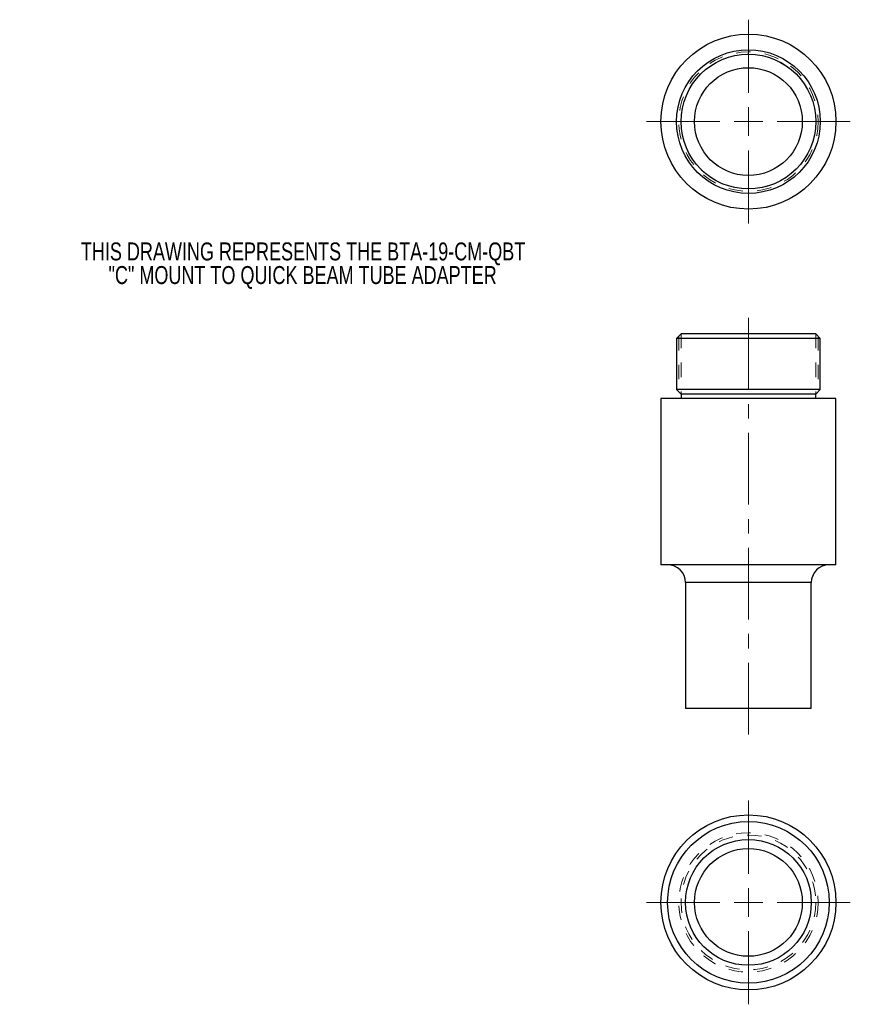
# Model space of a CAD drawing. Header units: inches. Extents: x 0.51 to 6.29, y 0.91 to 7.76.
import ezdxf

# ---------------------------------------------------------------- set-up
doc = ezdxf.new("R2010")
doc.units = ezdxf.units.IN
doc.header["$MEASUREMENT"] = 0
doc.linetypes.add('CENTERX2', pattern=[0.8, 0.5, -0.1, 0.1, -0.1])
doc.linetypes.add('HIDDEN', pattern=[0.075, 0.05, -0.025])
doc.styles.add('SLDTEXTSTYLE0', font='TXT', dxfattribs={"width": 0.75})

# ---------------------------------------------------------------- blocks, each defined once
blk = doc.blocks.new('SW_NOTE_0')
at = {"color": 0, "linetype": 'Continuous', "lineweight": 0, "char_height": 0.125, "attachment_point": 2, "style": 'SLDTEXTSTYLE0'}
for s, insert in [('THIS DRAWING REPRESENTS THE BTA-19-CM-QBT', (1.8477, 0.1611)), ('"C" MOUNT TO QUICK BEAM TUBE ADAPTER', (1.8447, -0.0032))]:
    blk.add_mtext(s, dxfattribs=dict(at, insert=insert))
blk = doc.blocks.new('SW_CENTERMARKSYMBOL_0')
at = {"color": 0, "linetype": 'Continuous', "lineweight": 18}
for p, q in [((0, 0.2), (0, 0.709)), ((0, 0), (0, 0.1)), ((-0.2, 0), (-0.709, 0)), ((0, 0), (-0.1, 0)), ((0, 0), (0, -0.1)), ((0, 0), (0.1, 0)), ((0.2, 0), (0.709, 0)), ((0, -0.2), (0, -0.709))]:
    blk.add_line(p, q, dxfattribs=at)
blk = doc.blocks.new('SW_CENTERMARKSYMBOL_1')
at = {"color": 0, "linetype": 'Continuous', "lineweight": 18}
for p, q in [((0, 0.2), (0, 0.709)), ((0, 0), (0, 0.1)), ((-0.2, 0), (-0.709, 0)), ((0, 0), (-0.1, 0)), ((0, 0), (0, -0.1)), ((0, 0), (0.1, 0)), ((0.2, 0), (0.709, 0)), ((0, -0.2), (0, -0.709))]:
    blk.add_line(p, q, dxfattribs=at)

msp = doc.modelspace()

# ---------------------------------------------------------------- linework, layer by layer
at = {"color": 7, "linetype": 'CENTERX2', "lineweight": 18}
msp.add_line((5.5854, 2.7838), (5.5854, 5.7415), dxfattribs=at)
at = {"color": 7, "linetype": 'Continuous', "lineweight": 25}
for p, q in [((5.1167, 5.572), (5.0854, 5.5408)), ((6.0542, 5.572), (5.1167, 5.572)), ((6.0854, 5.5408), (6.0542, 5.572)), ((5.0854, 5.5408), (5.0854, 5.1845)), ((6.0854, 5.5408), (5.0854, 5.5408)), ((6.0854, 5.1845), (6.0854, 5.5408)), ((5.0854, 5.1845), (5.1167, 5.1533)), ((6.0854, 5.1845), (5.0854, 5.1845)), ((5.1167, 5.1533), (5.1167, 5.122)), ((6.0542, 5.1533), (5.1167, 5.1533)), ((6.0542, 5.1533), (6.0854, 5.1845)), ((6.0542, 5.122), (6.0542, 5.1533)), ((4.9764, 5.122), (4.9764, 3.966)), ((6.1944, 5.122), (4.9764, 5.122)), ((6.1944, 3.966), (6.1944, 5.122)), ((6.1944, 3.966), (4.9764, 3.966)), ((5.1479, 3.841), (5.1479, 2.966)), ((6.0229, 2.966), (6.0229, 3.841)), ((6.0229, 2.966), (5.1479, 2.966))]:
    msp.add_line(p, q, dxfattribs=at)
at = {"color": 7, "linetype": 'HIDDEN', "lineweight": 18}
for p, q in [((5.1004, 5.5558), (5.1004, 5.1695)), ((5.1164, 5.5718), (5.1164, 5.1535)), ((6.0544, 5.5718), (6.0544, 5.1535)), ((6.0704, 5.5558), (6.0704, 5.1695))]:
    msp.add_line(p, q, dxfattribs=at)
at = {"color": 8, "linetype": 'Continuous', "lineweight": 25}
msp.add_line((6.0229, 3.841), (5.1479, 3.841), dxfattribs=at)
at = {"color": 7, "linetype": 'Continuous', "lineweight": 25}
for centre, radius in [((5.5854, 7.049), 0.609), ((5.5854, 7.049), 0.5), ((5.5854, 7.049), 0.4688), ((5.5854, 7.049), 0.375), ((5.5854, 1.616), 0.609), ((5.5854, 1.616), 0.5625), ((5.5854, 1.616), 0.4375), ((5.5854, 1.616), 0.375)]:
    msp.add_circle(centre, radius, dxfattribs=at)
at = {"color": 7, "linetype": 'HIDDEN', "lineweight": 18}
for centre, radius in [((5.5854, 7.049), 0.485), ((5.5854, 7.049), 0.469), ((5.5854, 1.616), 0.485), ((5.5854, 1.616), 0.469)]:
    msp.add_circle(centre, radius, dxfattribs=at)
at = {"color": 7, "linetype": 'Continuous', "lineweight": 25}
for centre, start, end in [((5.0229, 3.841), 0, 90), ((6.1479, 3.841), 90, 180)]:
    msp.add_arc(centre, 0.125, start, end, dxfattribs=at)

# ---------------------------------------------------------------- block references
at = {"color": 7, "linetype": 'Continuous', "lineweight": 18}
for name, p in [('SW_CENTERMARKSYMBOL_0', (5.5854, 7.049)), ('SW_CENTERMARKSYMBOL_1', (5.5854, 1.616))]:
    msp.add_blockref(name, p, dxfattribs=at)
at = {"color": 7, "linetype": 'Continuous', "lineweight": 0}
msp.add_blockref('SW_NOTE_0', (0.6385, 6.0469), dxfattribs=at)

doc.saveas('drawing.dxf')
